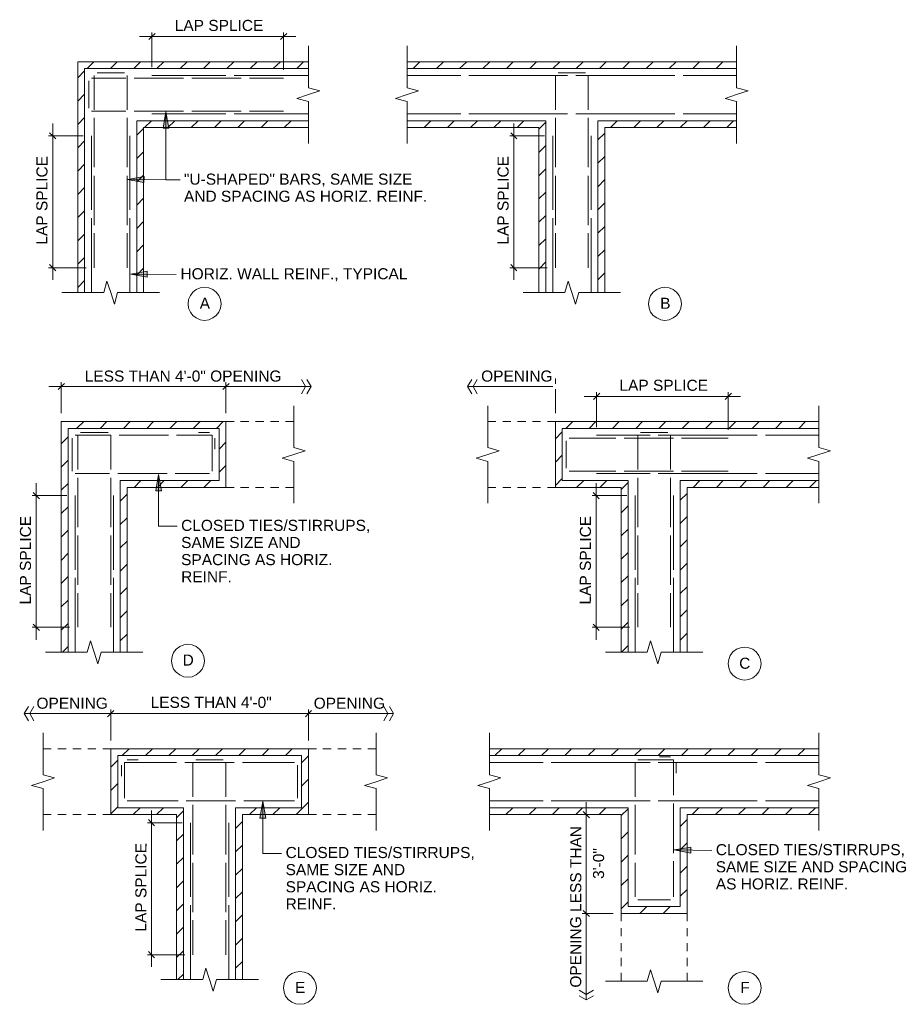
# Model space of a CAD drawing. Header units: inches. Extents: x 2 to 104, y 0 to 81.
# Tile 3 of 8: x 18.15 to 25.87, y 1.71 to 10.46. Entities that reach past the tile are written whole.
import ezdxf

# ---------------------------------------------------------------- set-up
doc = ezdxf.new("R2010")
doc.units = ezdxf.units.IN
doc.header["$MEASUREMENT"] = 0
doc.layers.add('A-DETL', color=7, linetype='Continuous', lineweight=18, true_color=0x00a600)
doc.layers.add('A-DETL-GENF', color=7, linetype='Continuous', lineweight=18)
doc.layers.add('G-ANNO-TEXT', color=7, linetype='Continuous', lineweight=9)
doc.styles.add('Arial', font='Arial.ttf', dxfattribs={"height": 0.098425})

msp = doc.modelspace()

# ---------------------------------------------------------------- hatches: boundary and pattern name
at = {"layer": 'A-DETL-GENF'}
for points in [[(19.4214, 9.4904), (19.4721, 9.4904), (19.4468, 9.6367)], [(19.2497, 9.0087), (19.2517, 9.0615), (19.1054, 9.0359)], [(19.279, 8.1682), (19.281, 8.2206), (19.1347, 8.1954)], [(19.355, 6.2682), (19.4077, 6.2682), (19.3804, 6.4145)], [(20.2816, 3.3619), (20.3342, 3.3619), (20.3089, 3.5082)], [(24.1105, 3.0517), (24.1105, 3.1044), (23.9643, 3.081)]]:
    msp.add_hatch(color=256, dxfattribs=at).paths.add_polyline_path(points, flags=0)

# ---------------------------------------------------------------- linework, layer by layer
at = {"layer": 'A-DETL', "color": 7}
for p, q in [((19.3219, 10.3057), (19.3219, 10.3409)), ((19.3492, 10.3333), (19.3219, 10.3057)), ((20.4922, 10.3057), (20.4922, 10.3409)), ((20.5195, 10.3333), (20.4922, 10.3057)), ((19.2127, 10.3057), (20.6015, 10.3057)), ((19.3219, 10.3057), (19.2946, 10.2785)), ((19.3219, 10.0327), (19.3219, 10.3057)), ((20.4922, 10.3057), (20.4649, 10.2785)), ((20.4922, 10.0093), (20.4922, 10.3057)), ((20.7127, 9.9511), (20.7127, 10.2222)), ((21.5904, 9.9511), (21.5904, 10.2222)), ((24.5182, 9.9511), (24.5182, 10.2222)), ((18.6626, 10.0817), (20.7127, 10.0817)), ((20.7127, 10.0817), (18.6626, 10.0817)), ((18.6626, 10.0817), (18.6626, 8.0317)), ((18.6626, 8.0317), (18.6626, 10.0817)), ((18.7465, 10.0212), (18.807, 10.0817)), ((18.9532, 10.0212), (19.0137, 10.0817)), ((19.16, 10.0212), (19.2205, 10.0817)), ((19.3668, 10.0212), (19.4272, 10.0817)), ((19.5735, 10.0212), (19.634, 10.0817)), ((19.7803, 10.0212), (19.8408, 10.0817)), ((19.987, 10.0212), (20.0495, 10.0817)), ((20.1938, 10.0212), (20.2562, 10.0817)), ((20.4006, 10.0212), (20.463, 10.0817)), ((20.6093, 10.0212), (20.6697, 10.0817)), ((21.5904, 10.0817), (24.5182, 10.0817)), ((24.5182, 10.0817), (21.5904, 10.0817)), ((21.6431, 10.0212), (21.7035, 10.0817)), ((21.8499, 10.0212), (21.9122, 10.0817)), ((22.0566, 10.0212), (22.119, 10.0817)), ((22.2633, 10.0212), (22.3258, 10.0817)), ((22.472, 10.0212), (22.5325, 10.0817)), ((22.6788, 10.0212), (22.7393, 10.0817)), ((22.8856, 10.0212), (22.946, 10.0817)), ((23.0923, 10.0212), (23.1528, 10.0817)), ((23.2991, 10.0212), (23.3596, 10.0817)), ((23.5058, 10.0212), (23.5663, 10.0817)), ((23.7126, 10.0212), (23.775, 10.0817)), ((23.9194, 10.0212), (23.9818, 10.0817)), ((24.1281, 10.0212), (24.1885, 10.0817)), ((24.3349, 10.0212), (24.3953, 10.0817)), ((18.6626, 9.9392), (18.7231, 9.9997)), ((20.7127, 10.0212), (18.7231, 10.0212)), ((18.7231, 10.0212), (18.7231, 8.0317)), ((18.7231, 8.0317), (18.7231, 10.0212)), ((18.7231, 10.0212), (20.7127, 10.0212)), ((18.8343, 9.984), (19.0781, 9.984)), ((24.5182, 10.0212), (21.5904, 10.0212)), ((21.5904, 10.0212), (24.5182, 10.0212)), ((23.1762, 9.984), (22.9324, 9.984)), ((18.7601, 9.912), (18.7601, 9.6681)), ((19.0898, 9.9354), (18.7855, 9.9354)), ((18.8089, 9.6543), (18.8089, 9.9607)), ((19.1015, 9.9607), (19.1015, 9.6543)), ((19.6028, 9.9354), (19.1639, 9.9354)), ((19.3219, 9.9607), (19.9792, 9.9607)), ((20.1138, 9.9354), (19.675, 9.9354)), ((20.0534, 9.9607), (20.7127, 9.9607)), ((20.4922, 9.9354), (20.188, 9.9354)), ((20.7127, 9.8511), (20.7127, 9.9511)), ((22.0664, 9.9607), (21.5904, 9.9607)), ((21.5904, 9.8511), (21.5904, 9.9511)), ((23.0163, 9.9607), (22.1385, 9.9607)), ((22.907, 9.9607), (22.907, 9.6543)), ((23.9682, 9.9607), (23.0904, 9.9607)), ((23.1996, 9.6543), (23.1996, 9.9607)), ((24.5182, 9.9607), (24.0423, 9.9607)), ((24.5182, 9.8511), (24.5182, 9.9511)), ((20.8142, 9.8219), (20.7127, 9.8511)), ((20.7127, 9.7891), (20.8142, 9.8219)), ((21.6919, 9.8219), (21.5904, 9.8511)), ((21.5904, 9.7891), (21.6919, 9.8219)), ((24.6197, 9.8219), (24.5182, 9.8511)), ((24.5182, 9.7891), (24.6197, 9.8219)), ((18.6626, 9.7324), (18.7231, 9.793)), ((20.6093, 9.7564), (20.7127, 9.7891)), ((20.7127, 9.727), (20.6093, 9.7564)), ((20.7127, 9.6271), (20.7127, 9.727)), ((21.487, 9.7564), (21.5904, 9.7891)), ((21.5904, 9.727), (21.487, 9.7564)), ((21.5904, 9.6271), (21.5904, 9.727)), ((24.4148, 9.7564), (24.5182, 9.7891)), ((24.5182, 9.727), (24.4148, 9.7564)), ((24.5182, 9.6271), (24.5182, 9.727)), ((18.7855, 9.6428), (19.0898, 9.6428)), ((19.1639, 9.6428), (19.6028, 9.6428)), ((19.4468, 9.6367), (19.4214, 9.4904)), ((19.4721, 9.4904), (19.4468, 9.6367)), ((19.4468, 9.6367), (19.4468, 9.0321)), ((19.675, 9.6428), (20.1138, 9.6428)), ((20.188, 9.6428), (20.4922, 9.6428)), ((20.7127, 9.356), (20.7127, 9.6271)), ((21.5904, 9.356), (21.5904, 9.6271)), ((24.5182, 9.356), (24.5182, 9.6271)), ((18.6626, 9.5237), (18.7231, 9.5862)), ((18.8089, 9.1435), (18.8089, 9.5823)), ((19.1015, 9.5823), (19.1015, 9.1435)), ((19.1873, 8.0317), (19.1873, 9.5567)), ((19.1873, 9.5567), (20.7127, 9.5567)), ((20.7127, 9.5567), (19.1873, 9.5567)), ((19.1873, 9.5567), (19.1873, 8.0317)), ((19.2556, 9.4966), (19.318, 9.5567)), ((19.3219, 9.6191), (19.9792, 9.6191)), ((19.4623, 9.4966), (19.5248, 9.5567)), ((19.671, 9.4966), (19.7315, 9.5567)), ((19.8778, 9.4966), (19.9383, 9.5567)), ((20.0534, 9.6191), (20.7127, 9.6191)), ((20.0846, 9.4966), (20.145, 9.5567)), ((20.2913, 9.4966), (20.3518, 9.5567)), ((20.4981, 9.4966), (20.5586, 9.5567)), ((22.0664, 9.6191), (21.5904, 9.6191)), ((21.5904, 9.5567), (22.8212, 9.5567)), ((22.8212, 9.5567), (21.5904, 9.5567)), ((21.7406, 9.4966), (21.8011, 9.5567)), ((21.9473, 9.4966), (22.0078, 9.5567)), ((23.0163, 9.6191), (22.1385, 9.6191)), ((22.1541, 9.4966), (22.2146, 9.5567)), ((22.3609, 9.4966), (22.4213, 9.5567)), ((22.5677, 9.4966), (22.6281, 9.5567)), ((22.7607, 9.4828), (22.8212, 9.5433)), ((22.8212, 9.5567), (22.8212, 8.0317)), ((22.8212, 8.0317), (22.8212, 9.5567)), ((22.907, 9.5823), (22.907, 9.1435)), ((23.9682, 9.6191), (23.0904, 9.6191)), ((23.1996, 9.1435), (23.1996, 9.5823)), ((23.2854, 8.0317), (23.2854, 9.5567)), ((23.2854, 9.5567), (24.5182, 9.5567)), ((24.5182, 9.5567), (23.2854, 9.5567)), ((23.2854, 9.5567), (23.2854, 8.0317)), ((23.3966, 9.4966), (23.4571, 9.5567)), ((23.6034, 9.4966), (23.6638, 9.5567)), ((23.8102, 9.4966), (23.8706, 9.5567)), ((24.0169, 9.4966), (24.0774, 9.5567)), ((24.5182, 9.6191), (24.0423, 9.6191)), ((24.2236, 9.4966), (24.2842, 9.5567)), ((24.4304, 9.4966), (24.4909, 9.5567)), ((18.413, 9.4514), (18.4403, 9.4242)), ((18.4403, 8.1429), (18.4403, 9.5333)), ((19.1873, 9.428), (19.2478, 9.4885)), ((20.7127, 9.4966), (19.2478, 9.4966)), ((19.2478, 9.4966), (19.2478, 8.0317)), ((19.2478, 8.0317), (19.2478, 9.4966)), ((19.2478, 9.4966), (20.7127, 9.4966)), ((19.4214, 9.4904), (19.4721, 9.4904)), ((22.7607, 9.4966), (21.5904, 9.4966)), ((21.5904, 9.4966), (22.7607, 9.4966)), ((22.5111, 9.4514), (22.5384, 9.4242)), ((22.5384, 8.1429), (22.5384, 9.5333)), ((22.7607, 8.0317), (22.7607, 9.4966)), ((22.7607, 9.4966), (22.7607, 8.0317)), ((23.2854, 9.387), (23.3459, 9.4475)), ((24.5182, 9.4966), (23.3459, 9.4966)), ((23.3459, 9.4966), (23.3459, 8.0317)), ((23.3459, 8.0317), (23.3459, 9.4966)), ((23.3459, 9.4966), (24.5182, 9.4966)), ((18.4403, 9.4242), (18.4032, 9.4242)), ((18.4403, 9.4242), (18.4676, 9.397)), ((18.7114, 9.4242), (18.4403, 9.4242)), ((18.6626, 9.317), (18.7231, 9.3794)), ((18.7855, 9.4242), (18.7855, 8.7648)), ((19.1269, 9.4242), (19.1269, 8.7648)), ((22.5384, 9.4242), (22.5013, 9.4242)), ((22.5384, 9.4242), (22.5657, 9.397)), ((22.8095, 9.4242), (22.5384, 9.4242)), ((22.8836, 9.4242), (22.8836, 8.7648)), ((23.225, 9.4242), (23.225, 8.7648)), ((19.1873, 9.2212), (19.2478, 9.2817)), ((22.7607, 9.276), (22.8212, 9.3365)), ((23.2854, 9.1803), (23.3459, 9.2408)), ((18.6626, 9.1102), (18.7231, 9.1707)), ((22.7607, 9.0692), (22.8212, 9.1297)), ((18.8089, 8.6304), (18.8089, 9.0692)), ((19.1015, 9.0692), (19.1015, 8.6304)), ((19.2517, 9.0615), (19.1054, 9.0359)), ((19.1054, 9.0359), (19.2497, 9.0087)), ((19.5716, 9.0321), (19.1054, 9.0359)), ((19.1873, 9.0144), (19.2478, 9.075)), ((19.2497, 9.0087), (19.2517, 9.0615)), ((19.4468, 9.0321), (19.5716, 9.0321)), ((22.907, 9.0692), (22.907, 8.6304)), ((23.1996, 8.6304), (23.1996, 9.0692)), ((23.2854, 8.9716), (23.3459, 9.034)), ((18.6626, 8.9034), (18.7231, 8.9639)), ((22.7607, 8.8624), (22.8212, 8.9229)), ((19.1873, 8.8077), (19.2478, 8.8682)), ((18.6626, 8.6966), (18.7231, 8.7571)), ((23.2854, 8.7648), (23.3459, 8.8272)), ((18.7855, 8.6928), (18.7855, 8.0317)), ((19.1269, 8.6928), (19.1269, 8.0317)), ((19.1873, 8.6013), (19.2478, 8.6614)), ((22.7607, 8.6556), (22.8212, 8.7161)), ((22.8836, 8.6928), (22.8836, 8.0317)), ((23.225, 8.6928), (23.225, 8.0317)), ((23.2854, 8.558), (23.3459, 8.6185)), ((18.6626, 8.4898), (18.7231, 8.5503)), ((18.8089, 8.252), (18.8089, 8.558)), ((19.1015, 8.558), (19.1015, 8.252)), ((22.7607, 8.4489), (22.8212, 8.5094)), ((22.907, 8.558), (22.907, 8.252)), ((23.1996, 8.252), (23.1996, 8.558)), ((19.1873, 8.3926), (19.2478, 8.455)), ((23.2854, 8.3516), (23.3459, 8.4117)), ((18.6626, 8.283), (18.7231, 8.3436)), ((18.4403, 8.252), (18.4032, 8.252)), ((18.413, 8.2792), (18.4403, 8.252)), ((18.4403, 8.252), (18.4676, 8.2245)), ((18.7367, 8.252), (18.4403, 8.252)), ((19.1873, 8.1858), (19.2478, 8.2482)), ((22.5384, 8.252), (22.5013, 8.252)), ((22.5111, 8.2792), (22.5384, 8.252)), ((22.5384, 8.252), (22.5657, 8.2245)), ((22.8349, 8.252), (22.5384, 8.252)), ((22.7607, 8.2402), (22.8212, 8.3026)), ((18.6626, 8.0763), (18.7231, 8.1368)), ((19.281, 8.2206), (19.1347, 8.1954)), ((19.1347, 8.1954), (19.279, 8.1682)), ((19.1347, 8.1954), (19.5384, 8.1915)), ((19.279, 8.1682), (19.281, 8.2206)), ((23.2854, 8.1448), (23.3459, 8.2049)), ((18.9224, 8.1333), (18.8932, 8.0317)), ((18.9552, 8.0317), (18.9224, 8.1333)), ((19.7159, 8.0567), (19.6867, 8.0353)), ((19.751, 8.0724), (19.7159, 8.0567)), ((19.79, 8.0782), (19.751, 8.0724)), ((19.8271, 8.0724), (19.79, 8.0782)), ((19.8622, 8.0567), (19.8271, 8.0724)), ((19.8934, 8.0353), (19.8622, 8.0567)), ((23.0205, 8.1333), (22.9913, 8.0317)), ((23.0533, 8.0317), (23.0205, 8.1333)), ((23.8082, 8.0567), (23.777, 8.0353)), ((23.8433, 8.0724), (23.8082, 8.0567)), ((23.8804, 8.0782), (23.8433, 8.0724)), ((23.9194, 8.0724), (23.8804, 8.0782)), ((23.9545, 8.0567), (23.9194, 8.0724)), ((23.9837, 8.0353), (23.9545, 8.0567)), ((18.7932, 8.0317), (18.5221, 8.0317)), ((18.8932, 8.0317), (18.7932, 8.0317)), ((18.9879, 7.9284), (18.9552, 8.0317)), ((19.0173, 8.0317), (18.9879, 7.9284)), ((19.1172, 8.0317), (19.0173, 8.0317)), ((19.3883, 8.0317), (19.1172, 8.0317)), ((19.6476, 7.969), (19.6437, 7.93)), ((19.6632, 8.0043), (19.6476, 7.969)), ((19.6867, 8.0353), (19.6632, 8.0043)), ((19.9168, 8.0043), (19.8934, 8.0353)), ((19.9305, 7.969), (19.9168, 8.0043)), ((19.9363, 7.93), (19.9305, 7.969)), ((22.8913, 8.0317), (22.6202, 8.0317)), ((22.9913, 8.0317), (22.8913, 8.0317)), ((23.086, 7.9284), (23.0533, 8.0317)), ((23.1154, 8.0317), (23.086, 7.9284)), ((23.2153, 8.0317), (23.1154, 8.0317)), ((23.4864, 8.0317), (23.2153, 8.0317)), ((23.7399, 7.969), (23.7341, 7.93)), ((23.7536, 8.0043), (23.7399, 7.969)), ((23.777, 8.0353), (23.7536, 8.0043)), ((24.0071, 8.0043), (23.9837, 8.0353)), ((24.0228, 7.969), (24.0071, 8.0043)), ((24.0267, 7.93), (24.0228, 7.969)), ((19.6437, 7.93), (19.6476, 7.8928)), ((19.6476, 7.8928), (19.6632, 7.858)), ((19.9168, 7.858), (19.9305, 7.8928)), ((19.9305, 7.8928), (19.9363, 7.93)), ((23.7341, 7.93), (23.7399, 7.8928)), ((23.7399, 7.8928), (23.7536, 7.858)), ((24.0071, 7.858), (24.0228, 7.8928)), ((24.0228, 7.8928), (24.0267, 7.93)), ((19.6632, 7.858), (19.6867, 7.8266)), ((19.6867, 7.8266), (19.7159, 7.8051)), ((19.7159, 7.8051), (19.751, 7.7898)), ((19.751, 7.7898), (19.79, 7.7837)), ((19.79, 7.7837), (19.8271, 7.7898)), ((19.8271, 7.7898), (19.8622, 7.8051)), ((19.8622, 7.8051), (19.8934, 7.8266)), ((19.8934, 7.8266), (19.9168, 7.858)), ((23.7536, 7.858), (23.777, 7.8266)), ((23.777, 7.8266), (23.8082, 7.8051)), ((23.8082, 7.8051), (23.8433, 7.7898)), ((23.8433, 7.7898), (23.8804, 7.7837)), ((23.8804, 7.7837), (23.9194, 7.7898)), ((23.9194, 7.7898), (23.9545, 7.8051)), ((23.9545, 7.8051), (23.9837, 7.8266)), ((23.9837, 7.8266), (24.0071, 7.858)), ((22.907, 7.2201), (22.907, 7.2689)), ((18.4071, 7.1967), (20.0904, 7.1967)), ((18.5163, 7.1967), (18.489, 7.1694)), ((18.5163, 7.1967), (18.5163, 7.2337)), ((18.5437, 7.224), (18.5163, 7.1967)), ((18.5163, 6.9587), (18.5163, 7.1967)), ((19.9792, 7.1967), (19.9519, 7.1694)), ((19.9792, 7.2337), (19.9792, 7.1967)), ((20.0085, 7.224), (19.9792, 7.1967)), ((19.9792, 7.1967), (20.7361, 7.1967)), ((19.9792, 7.1967), (19.9792, 6.9587)), ((20.6502, 7.2591), (20.6873, 7.1967)), ((20.6873, 7.1967), (20.6502, 7.1323)), ((20.699, 7.2591), (20.7361, 7.1967)), ((20.7361, 7.1967), (20.699, 7.1323)), ((22.1268, 7.1967), (22.1639, 7.2591)), ((22.8836, 7.1967), (22.1268, 7.1967)), ((22.1268, 7.1967), (22.1639, 7.1323)), ((22.2126, 7.2591), (22.1756, 7.1967)), ((22.1756, 7.1967), (22.2126, 7.1323)), ((22.907, 6.9587), (22.907, 7.1733)), ((23.1625, 7.1089), (24.5533, 7.1089)), ((23.2737, 7.1089), (23.2464, 7.0816)), ((23.2737, 7.1089), (23.2737, 7.146)), ((23.3011, 7.1362), (23.2737, 7.1089)), ((23.2737, 6.8358), (23.2737, 7.1089)), ((24.4441, 7.1089), (24.4168, 7.0816)), ((24.4441, 7.1089), (24.4441, 7.146)), ((24.4714, 7.1362), (24.4441, 7.1089)), ((24.4441, 6.8124), (24.4441, 7.1089)), ((20.582, 6.7541), (20.582, 7.0251)), ((22.3063, 6.7541), (22.3063, 7.0251)), ((25.2497, 6.7541), (25.2497, 7.0251)), ((19.9792, 6.8846), (18.5163, 6.8846)), ((18.5163, 6.8846), (18.5163, 4.8349)), ((18.5163, 4.8349), (18.5163, 6.8846)), ((18.5163, 6.8846), (19.9792, 6.8846)), ((19.9188, 6.8241), (18.5768, 6.8241)), ((18.5768, 6.8241), (18.5768, 4.8349)), ((18.5768, 4.8349), (18.5768, 6.8241)), ((18.5768, 6.8241), (19.9188, 6.8241)), ((18.6529, 6.8241), (18.7153, 6.8846)), ((18.8616, 6.8241), (18.922, 6.8846)), ((19.0683, 6.8241), (19.1288, 6.8846)), ((19.2751, 6.8241), (19.3356, 6.8846)), ((19.4818, 6.8241), (19.5423, 6.8846)), ((19.6886, 6.8241), (19.7491, 6.8846)), ((19.8954, 6.8241), (19.9558, 6.8846)), ((19.9188, 6.3618), (19.9188, 6.8241)), ((19.9188, 6.8241), (19.9188, 6.3618)), ((19.9792, 6.2994), (19.9792, 6.8846)), ((19.9792, 6.8846), (19.9792, 6.2994)), ((19.9792, 6.8846), (20.0514, 6.8846)), ((20.1099, 6.8846), (20.1841, 6.8846)), ((20.2426, 6.8846), (20.3167, 6.8846)), ((20.3752, 6.8846), (20.4493, 6.8846)), ((20.5078, 6.8846), (20.582, 6.8846)), ((22.3785, 6.8846), (22.3063, 6.8846)), ((22.5111, 6.8846), (22.4389, 6.8846)), ((22.6437, 6.8846), (22.5715, 6.8846)), ((22.7764, 6.8846), (22.7042, 6.8846)), ((22.907, 6.8846), (22.8368, 6.8846)), ((22.907, 6.2994), (22.907, 6.8846)), ((22.907, 6.8846), (25.2497, 6.8846)), ((25.2497, 6.8846), (22.907, 6.8846)), ((22.907, 6.8846), (22.907, 6.2994)), ((25.2497, 6.8241), (22.9675, 6.8241)), ((22.9675, 6.8241), (22.9675, 6.3618)), ((22.9675, 6.3618), (22.9675, 6.8241)), ((22.9675, 6.8241), (25.2497, 6.8241)), ((23.0007, 6.8241), (23.0611, 6.8846)), ((23.2074, 6.8241), (23.2679, 6.8846)), ((23.4142, 6.8241), (23.4746, 6.8846)), ((23.621, 6.8241), (23.6814, 6.8846)), ((23.8277, 6.8241), (23.8882, 6.8846)), ((24.0345, 6.8241), (24.0969, 6.8846)), ((24.2412, 6.8241), (24.3036, 6.8846)), ((24.4499, 6.8241), (24.5104, 6.8846)), ((24.6567, 6.8241), (24.7172, 6.8846)), ((24.8635, 6.8241), (24.9239, 6.8846)), ((25.0702, 6.8241), (25.1307, 6.8846)), ((18.5163, 6.6876), (18.5768, 6.7481)), ((18.6138, 6.7383), (18.6138, 6.4457)), ((18.9552, 6.7637), (18.6392, 6.7637)), ((18.6626, 6.4594), (18.6626, 6.7637)), ((18.688, 6.7871), (18.9318, 6.7871)), ((18.9552, 6.7637), (18.9552, 6.4594)), ((19.4682, 6.7637), (19.0293, 6.7637)), ((19.8583, 6.7637), (19.5404, 6.7637)), ((19.8329, 6.7871), (19.7354, 6.7871)), ((19.8583, 6.4457), (19.8583, 6.7637)), ((19.8817, 6.6408), (19.8817, 6.7383)), ((20.582, 6.6541), (20.582, 6.7541)), ((22.3063, 6.6541), (22.3063, 6.7541)), ((22.907, 6.7324), (22.9675, 6.7929)), ((23.4434, 6.7383), (23.0299, 6.7383)), ((23.2737, 6.7637), (23.7497, 6.7637)), ((23.9564, 6.7383), (23.5176, 6.7383)), ((23.6385, 6.7637), (23.6385, 6.4594)), ((23.9077, 6.7871), (23.6638, 6.7871)), ((23.8218, 6.7637), (24.6996, 6.7637)), ((23.9311, 6.4594), (23.9311, 6.7637)), ((24.4441, 6.7383), (24.0286, 6.7383)), ((24.7737, 6.7637), (25.2497, 6.7637)), ((25.2497, 6.6541), (25.2497, 6.7541)), ((19.9188, 6.6408), (19.9792, 6.7012)), ((20.6835, 6.6249), (20.582, 6.6541)), ((22.4078, 6.6249), (22.3063, 6.6541)), ((23.0045, 6.7149), (23.0045, 6.4711)), ((25.3512, 6.6249), (25.2497, 6.6541)), ((20.4786, 6.5594), (20.582, 6.592)), ((20.582, 6.592), (20.6835, 6.6249)), ((22.2029, 6.5594), (22.3063, 6.592)), ((22.3063, 6.592), (22.4078, 6.6249)), ((22.907, 6.5237), (22.9675, 6.5862)), ((25.1463, 6.5594), (25.2497, 6.592)), ((25.2497, 6.592), (25.3512, 6.6249)), ((18.5163, 6.4808), (18.5768, 6.5413)), ((19.9188, 6.434), (19.9792, 6.4945)), ((20.582, 6.53), (20.4786, 6.5594)), ((20.582, 6.43), (20.582, 6.53)), ((22.3063, 6.53), (22.2029, 6.5594)), ((22.3063, 6.43), (22.3063, 6.53)), ((25.2497, 6.53), (25.1463, 6.5594)), ((25.2497, 6.43), (25.2497, 6.53)), ((18.6392, 6.4223), (18.9435, 6.4223)), ((19.0176, 6.4223), (19.4565, 6.4223)), ((19.3804, 6.4145), (19.3551, 6.2682)), ((19.4077, 6.2682), (19.3804, 6.4145)), ((19.3804, 6.4145), (19.3804, 5.9542)), ((19.5287, 6.4223), (19.8329, 6.4223)), ((20.582, 6.159), (20.582, 6.43)), ((22.3063, 6.159), (22.3063, 6.43)), ((23.0299, 6.4457), (23.4434, 6.4457)), ((23.2737, 6.4223), (23.7497, 6.4223)), ((23.5176, 6.4457), (23.9564, 6.4457)), ((23.8218, 6.4223), (24.6996, 6.4223)), ((24.0286, 6.4457), (24.4441, 6.4457)), ((24.7737, 6.4223), (25.2497, 6.4223)), ((25.2497, 6.159), (25.2497, 6.43)), ((18.2939, 4.9458), (18.2939, 6.3365)), ((18.5163, 6.2741), (18.5768, 6.3345)), ((18.6626, 5.9464), (18.6626, 6.3852)), ((18.9552, 6.3852), (18.9552, 5.9464)), ((19.041, 4.8349), (19.041, 6.3618)), ((19.041, 6.3618), (19.9188, 6.3618)), ((19.9188, 6.3618), (19.041, 6.3618)), ((19.041, 6.3618), (19.041, 4.8349)), ((19.9792, 6.2994), (19.1015, 6.2994)), ((19.1015, 6.2994), (19.1015, 4.8349)), ((19.1015, 4.8349), (19.1015, 6.2994)), ((19.1015, 6.2994), (19.9792, 6.2994)), ((19.1639, 6.2994), (19.2244, 6.3618)), ((19.3707, 6.2994), (19.4311, 6.3618)), ((19.5774, 6.2994), (19.6398, 6.3618)), ((19.7842, 6.2994), (19.8466, 6.3618)), ((19.9792, 6.2994), (20.0514, 6.2994)), ((20.1099, 6.2994), (20.1841, 6.2994)), ((20.2426, 6.2994), (20.3167, 6.2994)), ((20.3752, 6.2994), (20.4493, 6.2994)), ((20.5078, 6.2994), (20.582, 6.2994)), ((22.3785, 6.2994), (22.3063, 6.2994)), ((22.5111, 6.2994), (22.4389, 6.2994)), ((22.6437, 6.2994), (22.5715, 6.2994)), ((22.7764, 6.2994), (22.7042, 6.2994)), ((22.907, 6.2994), (22.8368, 6.2994)), ((22.907, 6.317), (22.9675, 6.3794)), ((23.4922, 6.2994), (22.907, 6.2994)), ((22.907, 6.2994), (23.4922, 6.2994)), ((22.9675, 6.3618), (23.5546, 6.3618)), ((23.5546, 6.3618), (22.9675, 6.3618)), ((23.0962, 6.2994), (23.1587, 6.3618)), ((23.2698, 4.9458), (23.2698, 6.3365)), ((23.303, 6.2994), (23.3654, 6.3618)), ((23.4922, 6.2819), (23.5546, 6.3423)), ((23.4922, 4.8349), (23.4922, 6.2994)), ((23.4922, 6.2994), (23.4922, 4.8349)), ((23.5546, 6.3618), (23.5546, 4.8349)), ((23.5546, 4.8349), (23.5546, 6.3618)), ((23.6385, 6.3852), (23.6385, 5.9464)), ((23.9311, 5.9464), (23.9311, 6.3852)), ((24.0169, 4.8349), (24.0169, 6.3618)), ((24.0169, 6.3618), (25.2497, 6.3618)), ((25.2497, 6.3618), (24.0169, 6.3618)), ((24.0169, 6.3618), (24.0169, 4.8349)), ((25.2497, 6.2994), (24.0774, 6.2994)), ((24.0774, 6.2994), (24.0774, 4.8349)), ((24.0774, 4.8349), (24.0774, 6.2994)), ((24.0774, 6.2994), (25.2497, 6.2994)), ((24.132, 6.2994), (24.1924, 6.3618)), ((24.3388, 6.2994), (24.3992, 6.3618)), ((24.5455, 6.2994), (24.606, 6.3618)), ((24.7523, 6.2994), (24.8127, 6.3618)), ((24.959, 6.2994), (25.0214, 6.3618)), ((25.1658, 6.2994), (25.2282, 6.3618)), ((18.2939, 6.2273), (18.2569, 6.2273)), ((18.2666, 6.2545), (18.2939, 6.2273)), ((18.2939, 6.2273), (18.3213, 6.1999)), ((18.5651, 6.2273), (18.2939, 6.2273)), ((18.6392, 6.2273), (18.6392, 5.568)), ((18.9805, 6.2273), (18.9805, 5.568)), ((19.041, 6.1765), (19.1015, 6.239)), ((19.3551, 6.2682), (19.4077, 6.2682)), ((23.2698, 6.2273), (23.2328, 6.2273)), ((23.2425, 6.2545), (23.2698, 6.2273)), ((23.2698, 6.2273), (23.2971, 6.1999)), ((23.541, 6.2273), (23.2698, 6.2273)), ((23.6151, 6.2273), (23.6151, 5.568)), ((23.9564, 6.2273), (23.9564, 5.568)), ((24.0169, 6.1863), (24.0774, 6.2468)), ((18.5163, 6.0673), (18.5768, 6.1278)), ((23.4922, 6.0751), (23.5546, 6.1356)), ((24.0169, 5.9795), (24.0774, 6.04)), ((19.041, 5.9698), (19.1015, 6.0303)), ((19.3804, 5.9542), (19.5462, 5.9542)), ((18.5163, 5.8586), (18.5768, 5.921)), ((18.6626, 5.4334), (18.6626, 5.8723)), ((18.9552, 5.8723), (18.9552, 5.4334)), ((23.4922, 5.8684), (23.5546, 5.9288)), ((23.6385, 5.8723), (23.6385, 5.4334)), ((23.9311, 5.4334), (23.9311, 5.8723)), ((19.041, 5.763), (19.1015, 5.8235)), ((24.0169, 5.7708), (24.0774, 5.8332)), ((18.5163, 5.6518), (18.5768, 5.7143)), ((23.4922, 5.6616), (23.5546, 5.7221)), ((19.041, 5.5563), (19.1015, 5.6167)), ((24.0169, 5.5641), (24.0774, 5.6265)), ((23.4922, 5.4548), (23.5546, 5.5153)), ((18.5163, 5.4451), (18.5768, 5.5075)), ((18.6392, 5.4958), (18.6392, 4.8349)), ((18.9805, 5.4958), (18.9805, 4.8349)), ((23.6151, 5.4958), (23.6151, 4.8349)), ((23.9564, 5.4958), (23.9564, 4.8349)), ((18.6626, 5.0569), (18.6626, 5.3612)), ((18.9552, 5.3612), (18.9552, 5.0569)), ((19.041, 5.3495), (19.1015, 5.41)), ((23.6385, 5.3612), (23.6385, 5.0569)), ((23.9311, 5.0569), (23.9311, 5.3612)), ((24.0169, 5.3573), (24.0774, 5.4178)), ((18.5163, 5.2383), (18.5768, 5.2988)), ((23.4922, 5.2481), (23.5546, 5.3085)), ((19.041, 5.1427), (19.1015, 5.2032)), ((24.0169, 5.1505), (24.0774, 5.211)), ((18.2666, 5.0842), (18.2939, 5.0569)), ((18.5163, 5.0316), (18.5768, 5.092)), ((23.2425, 5.0842), (23.2698, 5.0569)), ((23.4922, 5.0393), (23.5546, 5.1018)), ((18.2939, 5.0569), (18.2569, 5.0569)), ((18.2939, 5.0569), (18.3213, 5.0277)), ((18.5905, 5.0569), (18.2939, 5.0569)), ((19.041, 4.936), (19.1015, 4.9965)), ((23.2698, 5.0569), (23.2328, 5.0569)), ((23.2698, 5.0569), (23.2971, 5.0277)), ((23.5663, 5.0569), (23.2698, 5.0569)), ((24.0169, 4.9438), (24.0774, 5.0043)), ((18.7761, 4.9364), (18.7469, 4.8349)), ((18.8089, 4.8349), (18.7761, 4.9364)), ((19.6047, 4.9009), (19.5696, 4.8872)), ((19.6418, 4.9067), (19.6047, 4.9009)), ((19.6808, 4.9009), (19.6418, 4.9067)), ((19.7159, 4.8872), (19.6808, 4.9009)), ((23.7519, 4.9364), (23.7227, 4.8349)), ((23.7848, 4.8349), (23.7519, 4.9364)), ((18.6469, 4.8349), (18.3759, 4.8349)), ((18.5264, 4.8349), (18.5768, 4.8853)), ((18.7469, 4.8349), (18.6469, 4.8349)), ((18.8416, 4.7315), (18.8089, 4.8349)), ((18.871, 4.8349), (18.8416, 4.7315)), ((18.971, 4.8349), (18.871, 4.8349)), ((19.242, 4.8349), (18.971, 4.8349)), ((19.515, 4.8326), (19.5014, 4.7975)), ((19.5384, 4.8638), (19.515, 4.8326)), ((19.5696, 4.8872), (19.5384, 4.8638)), ((19.7452, 4.8638), (19.7159, 4.8872)), ((19.7686, 4.8326), (19.7452, 4.8638)), ((19.7842, 4.7975), (19.7686, 4.8326)), ((23.6228, 4.8349), (23.3517, 4.8349)), ((23.4945, 4.8349), (23.5546, 4.895)), ((23.7227, 4.8349), (23.6228, 4.8349)), ((23.8174, 4.7315), (23.7848, 4.8349)), ((23.8468, 4.8349), (23.8174, 4.7315)), ((23.9468, 4.8349), (23.8468, 4.8349)), ((24.2179, 4.8349), (23.9468, 4.8349)), ((24.485, 4.8385), (24.4616, 4.8073)), ((24.5162, 4.8619), (24.485, 4.8385)), ((24.5514, 4.8755), (24.5162, 4.8619)), ((24.5884, 4.8814), (24.5514, 4.8755)), ((24.6255, 4.8755), (24.5884, 4.8814)), ((24.6625, 4.8619), (24.6255, 4.8755)), ((24.6918, 4.8385), (24.6625, 4.8619)), ((24.7152, 4.8073), (24.6918, 4.8385)), ((19.5014, 4.7975), (19.4955, 4.7604)), ((19.4955, 4.7604), (19.5014, 4.7214)), ((19.7881, 4.7604), (19.7842, 4.7975)), ((19.7842, 4.7214), (19.7881, 4.7604)), ((24.448, 4.7721), (24.4421, 4.7351)), ((24.4421, 4.7351), (24.448, 4.6961)), ((24.4616, 4.8073), (24.448, 4.7721)), ((24.7308, 4.7721), (24.7152, 4.8073)), ((24.7347, 4.7351), (24.7308, 4.7721)), ((24.7308, 4.6961), (24.7347, 4.7351)), ((19.5014, 4.7214), (19.515, 4.6863)), ((19.515, 4.6863), (19.5384, 4.6571)), ((19.5384, 4.6571), (19.5696, 4.6337)), ((19.7159, 4.6337), (19.7452, 4.6571)), ((19.7452, 4.6571), (19.7686, 4.6863)), ((19.7686, 4.6863), (19.7842, 4.7214)), ((24.448, 4.6961), (24.4616, 4.661)), ((24.4616, 4.661), (24.485, 4.6317)), ((24.6918, 4.6317), (24.7152, 4.661)), ((24.7152, 4.661), (24.7308, 4.6961)), ((19.5696, 4.6337), (19.6047, 4.618)), ((19.6047, 4.618), (19.6418, 4.6141)), ((19.6418, 4.6141), (19.6808, 4.618)), ((19.6808, 4.618), (19.7159, 4.6337)), ((24.485, 4.6317), (24.5162, 4.6083)), ((24.5162, 4.6083), (24.5514, 4.5927)), ((24.5514, 4.5927), (24.5884, 4.5888)), ((24.5884, 4.5888), (24.6255, 4.5927)), ((24.6255, 4.5927), (24.6625, 4.6083)), ((24.6625, 4.6083), (24.6918, 4.6317)), ((18.2238, 4.3527), (18.1867, 4.2904)), ((18.9552, 4.2904), (18.1867, 4.2904)), ((18.1867, 4.2904), (18.2238, 4.226)), ((18.2725, 4.3527), (18.2354, 4.2904)), ((18.2354, 4.2904), (18.2725, 4.226)), ((18.846, 4.2904), (20.8219, 4.2904)), ((18.9552, 4.2904), (18.9279, 4.263)), ((18.9552, 4.3274), (18.9552, 4.2904)), ((18.9825, 4.3177), (18.9552, 4.2904)), ((18.9552, 4.2904), (18.9552, 4.0524)), ((20.7127, 4.2904), (20.6854, 4.263)), ((20.7127, 4.3274), (20.7127, 4.2904)), ((20.74, 4.3177), (20.7127, 4.2904)), ((20.7127, 4.2904), (21.4675, 4.2904)), ((20.7127, 4.2904), (20.7127, 4.0524)), ((21.3836, 4.3527), (21.4187, 4.2904)), ((21.4187, 4.2904), (21.3836, 4.226)), ((21.4675, 4.2904), (21.4324, 4.3527)), ((21.4675, 4.2904), (21.4324, 4.226)), ((18.3544, 3.8477), (18.3544, 4.1188)), ((21.3134, 3.8477), (21.3134, 4.1188)), ((22.3219, 3.8477), (22.3219, 4.1188)), ((25.2497, 3.8477), (25.2497, 4.1188)), ((18.4266, 3.9783), (18.3544, 3.9783)), ((18.5592, 3.9783), (18.4871, 3.9783)), ((18.6919, 3.9783), (18.6197, 3.9783)), ((18.8245, 3.9783), (18.7524, 3.9783)), ((18.9552, 3.9783), (18.885, 3.9783)), ((18.9552, 3.9783), (20.7127, 3.9783)), ((20.7127, 3.9783), (18.9552, 3.9783)), ((18.9552, 3.3931), (18.9552, 3.9783)), ((18.9552, 3.9783), (18.9552, 3.3931)), ((19.0586, 3.9178), (19.119, 3.9783)), ((19.2653, 3.9178), (19.3258, 3.9783)), ((19.4721, 3.9178), (19.5345, 3.9783)), ((19.6789, 3.9178), (19.7413, 3.9783)), ((19.8856, 3.9178), (19.9481, 3.9783)), ((20.0943, 3.9178), (20.1548, 3.9783)), ((20.3011, 3.9178), (20.3615, 3.9783)), ((20.5078, 3.9178), (20.5683, 3.9783)), ((20.7127, 3.9783), (20.7127, 3.3931)), ((20.7127, 3.3931), (20.7127, 3.9783)), ((20.7127, 3.9783), (20.7829, 3.9783)), ((20.8414, 3.9783), (20.9155, 3.9783)), ((20.974, 3.9783), (21.0481, 3.9783)), ((21.1067, 3.9783), (21.1808, 3.9783)), ((21.2393, 3.9783), (21.3134, 3.9783)), ((22.3219, 3.9783), (25.2497, 3.9783)), ((25.2497, 3.9783), (22.3219, 3.9783)), ((22.3706, 3.9178), (22.4311, 3.9783)), ((22.5774, 3.9178), (22.6379, 3.9783)), ((22.7841, 3.9178), (22.8446, 3.9783)), ((22.9909, 3.9178), (23.0514, 3.9783)), ((23.1977, 3.9178), (23.2601, 3.9783)), ((23.4044, 3.9178), (23.4669, 3.9783)), ((23.6112, 3.9178), (23.6736, 3.9783)), ((23.8199, 3.9178), (23.8804, 3.9783)), ((24.0267, 3.9178), (24.0871, 3.9783)), ((24.2334, 3.9178), (24.2939, 3.9783)), ((24.4402, 3.9178), (24.5006, 3.9783)), ((24.6469, 3.9178), (24.7074, 3.9783)), ((24.8537, 3.9178), (24.9142, 3.9783)), ((25.0605, 3.9178), (25.1229, 3.9783)), ((18.9552, 3.8144), (19.0176, 3.8768)), ((20.6502, 3.9178), (19.0176, 3.9178)), ((19.0176, 3.9178), (19.0176, 3.4535)), ((19.0176, 3.4535), (19.0176, 3.9178)), ((19.0176, 3.9178), (20.6502, 3.9178)), ((19.0781, 3.5394), (19.0781, 3.8573)), ((19.0781, 3.8573), (19.5404, 3.8573)), ((19.199, 3.8807), (19.1015, 3.8807)), ((19.6145, 3.8573), (20.0534, 3.8573)), ((19.6867, 3.8573), (19.6867, 3.5511)), ((19.9558, 3.8807), (19.712, 3.8807)), ((19.9792, 3.5511), (19.9792, 3.8573)), ((20.1275, 3.8573), (20.5898, 3.8573)), ((20.6502, 3.4535), (20.6502, 3.9178)), ((20.6502, 3.9178), (20.6502, 3.4535)), ((20.6502, 3.8534), (20.7127, 3.9159)), ((25.2497, 3.9178), (22.3219, 3.9178)), ((22.3219, 3.9178), (25.2497, 3.9178)), ((22.7978, 3.8573), (22.3219, 3.8573)), ((23.7497, 3.8573), (22.87, 3.8573)), ((23.6151, 3.5511), (23.6151, 3.8573)), ((23.6385, 3.8807), (23.9564, 3.8807)), ((24.6996, 3.8573), (23.8218, 3.8573)), ((23.9311, 3.9061), (23.8336, 3.9061)), ((23.9564, 3.8807), (23.9564, 3.5648)), ((23.9798, 3.7598), (23.9798, 3.8573)), ((25.2497, 3.8573), (24.7737, 3.8573)), ((18.3544, 3.7477), (18.3544, 3.8477)), ((19.0527, 3.832), (19.0527, 3.7344)), ((20.6151, 3.832), (20.6151, 3.5394)), ((21.3134, 3.7477), (21.3134, 3.8477)), ((22.3219, 3.7477), (22.3219, 3.8477)), ((25.2497, 3.7477), (25.2497, 3.8477)), ((18.2511, 3.653), (18.3544, 3.6857)), ((18.456, 3.7185), (18.3544, 3.7477)), ((18.3544, 3.6857), (18.456, 3.7185)), ((20.6502, 3.6467), (20.7127, 3.7091)), ((21.2101, 3.653), (21.3134, 3.6857)), ((21.415, 3.7185), (21.3134, 3.7477)), ((21.3134, 3.6857), (21.415, 3.7185)), ((22.2185, 3.653), (22.3219, 3.6857)), ((22.4234, 3.7185), (22.3219, 3.7477)), ((22.3219, 3.6857), (22.4234, 3.7185)), ((25.1463, 3.653), (25.2497, 3.6857)), ((25.3512, 3.7185), (25.2497, 3.7477)), ((25.2497, 3.6857), (25.3512, 3.7185)), ((18.3544, 3.6236), (18.2511, 3.653)), ((18.3544, 3.5237), (18.3544, 3.6236)), ((18.9552, 3.6077), (19.0176, 3.6681)), ((21.3134, 3.6236), (21.2101, 3.653)), ((21.3134, 3.5237), (21.3134, 3.6236)), ((22.3219, 3.6236), (22.2185, 3.653)), ((22.3219, 3.5237), (22.3219, 3.6236)), ((25.2497, 3.6236), (25.1463, 3.653)), ((25.2497, 3.5237), (25.2497, 3.6236)), ((18.3544, 3.2526), (18.3544, 3.5237)), ((19.554, 3.516), (19.1015, 3.516)), ((20.0651, 3.516), (19.6262, 3.516)), ((20.5898, 3.516), (20.1392, 3.516)), ((20.3089, 3.5082), (20.2816, 3.3619)), ((20.3342, 3.3619), (20.3089, 3.5082)), ((20.3089, 3.5082), (20.3089, 3.0478)), ((20.6034, 3.3931), (20.7127, 3.5023)), ((21.3134, 3.2526), (21.3134, 3.5237)), ((22.3219, 3.2526), (22.3219, 3.5237)), ((22.7978, 3.516), (22.3219, 3.516)), ((23.7497, 3.516), (22.87, 3.516)), ((23.1821, 2.4061), (23.1821, 3.5023)), ((24.6996, 3.516), (23.8218, 3.516)), ((25.2497, 3.516), (24.7737, 3.516)), ((25.2497, 3.2526), (25.2497, 3.5237)), ((18.9552, 3.4009), (19.0176, 3.4614)), ((19.0176, 3.4535), (19.6028, 3.4535)), ((19.6028, 3.4535), (19.0176, 3.4535)), ((19.1542, 3.3931), (19.2166, 3.4535)), ((19.318, 2.0394), (19.318, 3.4302)), ((19.3629, 3.3931), (19.4233, 3.4535)), ((19.5404, 3.3658), (19.6028, 3.4262)), ((19.6028, 3.4535), (19.6028, 1.9285)), ((19.6028, 1.9285), (19.6028, 3.4535)), ((19.6867, 3.4789), (19.6867, 3.0401)), ((19.9792, 3.0401), (19.9792, 3.4789)), ((20.0651, 1.9285), (20.0651, 3.4535)), ((20.0651, 3.4535), (20.6502, 3.4535)), ((20.6502, 3.4535), (20.0651, 3.4535)), ((20.0651, 3.4535), (20.0651, 1.9285)), ((20.1899, 3.3931), (20.2504, 3.4535)), ((20.3967, 3.3931), (20.4571, 3.4535)), ((23.5546, 3.4535), (22.3219, 3.4535)), ((22.3219, 3.4535), (23.5546, 3.4535)), ((22.4662, 3.3931), (22.5286, 3.4535)), ((22.673, 3.3931), (22.7354, 3.4535)), ((22.8817, 3.3931), (22.9422, 3.4535)), ((23.0884, 3.3931), (23.1489, 3.4535)), ((23.1548, 3.4204), (23.1821, 3.3931)), ((23.2952, 3.3931), (23.3557, 3.4535)), ((23.4922, 3.3853), (23.5546, 3.4457)), ((23.5546, 2.5758), (23.5546, 3.4535)), ((23.5546, 3.4535), (23.5546, 2.5758)), ((23.6151, 3.0401), (23.6151, 3.4789)), ((23.9564, 3.4906), (23.9564, 3.0517)), ((24.0169, 2.5758), (24.0169, 3.4535)), ((24.0169, 3.4535), (25.2497, 3.4535)), ((25.2497, 3.4535), (24.0169, 3.4535)), ((24.0169, 3.4535), (24.0169, 2.5758)), ((24.1222, 3.3931), (24.1827, 3.4535)), ((24.329, 3.3931), (24.3914, 3.4535)), ((24.5357, 3.3931), (24.5982, 3.4535)), ((24.7445, 3.3931), (24.8049, 3.4535)), ((24.9512, 3.3931), (25.0117, 3.4535)), ((25.158, 3.3931), (25.2184, 3.4535)), ((18.4266, 3.3931), (18.3544, 3.3931)), ((18.5592, 3.3931), (18.4871, 3.3931)), ((18.6919, 3.3931), (18.6197, 3.3931)), ((18.8245, 3.3931), (18.7524, 3.3931)), ((18.9552, 3.3931), (18.885, 3.3931)), ((19.5404, 3.3931), (18.9552, 3.3931)), ((18.9552, 3.3931), (19.5404, 3.3931)), ((19.2907, 3.3482), (19.318, 3.3209)), ((19.5404, 1.9285), (19.5404, 3.3931)), ((19.5404, 3.3931), (19.5404, 1.9285)), ((20.0651, 3.2682), (20.1275, 3.3307)), ((20.7127, 3.3931), (20.1275, 3.3931)), ((20.1275, 3.3931), (20.1275, 1.9285)), ((20.1275, 1.9285), (20.1275, 3.3931)), ((20.1275, 3.3931), (20.7127, 3.3931)), ((20.2816, 3.3619), (20.3342, 3.3619)), ((20.7127, 3.3931), (20.7829, 3.3931)), ((20.8414, 3.3931), (20.9155, 3.3931)), ((20.974, 3.3931), (21.0481, 3.3931)), ((21.1067, 3.3931), (21.1808, 3.3931)), ((21.2393, 3.3931), (21.3134, 3.3931)), ((23.4922, 3.3931), (22.3219, 3.3931)), ((22.3219, 3.3931), (23.4922, 3.3931)), ((23.1821, 3.3931), (23.145, 3.3931)), ((23.1821, 3.3931), (23.2094, 3.3658)), ((23.2152, 3.3931), (23.1821, 3.3931)), ((23.4922, 2.5154), (23.4922, 3.3931)), ((23.4922, 3.3931), (23.4922, 2.5154)), ((24.0169, 3.2878), (24.0774, 3.3482)), ((25.2497, 3.3931), (24.0774, 3.3931)), ((24.0774, 3.3931), (24.0774, 2.5154)), ((24.0774, 2.5154), (24.0774, 3.3931)), ((24.0774, 3.3931), (25.2497, 3.3931)), ((19.318, 3.3209), (19.2829, 3.3209)), ((19.318, 3.3209), (19.3453, 3.2936)), ((19.5891, 3.3209), (19.318, 3.3209)), ((19.6632, 3.3209), (19.6632, 2.6616)), ((20.0046, 3.3209), (20.0046, 2.6616)), ((23.4922, 3.1766), (23.5546, 3.239)), ((19.5404, 3.159), (19.6028, 3.2195)), ((20.0651, 3.0615), (20.1275, 3.122)), ((24.1105, 3.1044), (23.9643, 3.081)), ((23.9643, 3.081), (24.1105, 3.0517)), ((23.9643, 3.081), (24.2978, 3.0751)), ((24.0169, 3.081), (24.0774, 3.1415)), ((24.1105, 3.0517), (24.1105, 3.1044)), ((19.5404, 2.9523), (19.6028, 3.0128)), ((20.3089, 3.0478), (20.4727, 3.0478)), ((23.4922, 2.9698), (23.5546, 3.0322)), ((23.9564, 2.9796), (23.9564, 2.6616)), ((19.6867, 2.9659), (19.6867, 2.527)), ((19.9792, 2.527), (19.9792, 2.9659)), ((20.0651, 2.8547), (20.1275, 2.9152)), ((23.6151, 2.6616), (23.6151, 2.9659)), ((24.0169, 2.8742), (24.0774, 2.9347)), ((19.5404, 2.7436), (19.6028, 2.806)), ((23.4922, 2.763), (23.5546, 2.8235)), ((24.0169, 2.6675), (24.0774, 2.728)), ((20.0651, 2.648), (20.1275, 2.7084)), ((23.9311, 2.6363), (23.6385, 2.6363)), ((19.5404, 2.5368), (19.6028, 2.5992)), ((19.6632, 2.5875), (19.6632, 1.9285)), ((20.0046, 2.5875), (20.0046, 1.9285)), ((23.1548, 2.5426), (23.1821, 2.5154)), ((23.4922, 2.5563), (23.5546, 2.6168)), ((24.0169, 2.5758), (23.5546, 2.5758)), ((23.5546, 2.5758), (24.0169, 2.5758)), ((23.658, 2.5154), (23.7185, 2.5758)), ((23.8648, 2.5154), (23.9272, 2.5758)), ((19.6867, 2.4549), (19.6867, 2.1486)), ((19.9792, 2.1486), (19.9792, 2.4549)), ((20.0651, 2.4412), (20.1275, 2.5017)), ((23.145, 2.5154), (23.1821, 2.5154)), ((23.1821, 2.5154), (23.2094, 2.488)), ((23.1821, 2.5154), (23.1821, 1.7468)), ((23.1821, 2.5154), (23.42, 2.5154)), ((24.0774, 2.5154), (23.4922, 2.5154)), ((23.4922, 2.5154), (24.0774, 2.5154)), ((23.4922, 2.5154), (23.4922, 2.4451)), ((24.0774, 2.5154), (24.0774, 2.4451)), ((19.5404, 2.33), (19.6028, 2.3924)), ((23.4922, 2.3847), (23.4922, 2.3125)), ((24.0774, 2.3847), (24.0774, 2.3125)), ((20.0651, 2.2344), (20.1275, 2.2949)), ((23.4922, 2.252), (23.4922, 2.1798)), ((24.0774, 2.252), (24.0774, 2.1798)), ((19.318, 2.1486), (19.2829, 2.1486)), ((19.2907, 2.1759), (19.318, 2.1486)), ((19.318, 2.1486), (19.3453, 2.1213)), ((19.6145, 2.1486), (19.318, 2.1486)), ((19.5404, 2.1233), (19.6028, 2.1837)), ((23.4922, 2.1194), (23.4922, 2.0472)), ((24.0774, 2.1194), (24.0774, 2.0472)), ((19.802, 2.03), (19.7728, 1.9285)), ((19.8349, 1.9285), (19.802, 2.03)), ((20.0651, 2.0277), (20.1275, 2.0882)), ((23.7519, 2.0144), (23.7227, 1.9129)), ((23.7848, 1.9129), (23.7519, 2.0144)), ((19.6729, 1.9285), (19.4018, 1.9285)), ((19.5523, 1.9285), (19.6028, 1.977)), ((19.7728, 1.9285), (19.6729, 1.9285)), ((19.8675, 1.8251), (19.8349, 1.9285)), ((19.8969, 1.9285), (19.8675, 1.8251)), ((19.9969, 1.9285), (19.8969, 1.9285)), ((20.268, 1.9285), (19.9969, 1.9285)), ((20.5098, 1.9263), (20.4961, 1.8912)), ((20.5332, 1.9575), (20.5098, 1.9263)), ((20.5644, 1.9809), (20.5332, 1.9575)), ((20.5995, 1.9945), (20.5644, 1.9809)), ((20.6366, 2.0004), (20.5995, 1.9945)), ((20.6756, 1.9945), (20.6366, 2.0004)), ((20.7107, 1.9809), (20.6756, 1.9945)), ((20.74, 1.9575), (20.7107, 1.9809)), ((20.7634, 1.9263), (20.74, 1.9575)), ((20.779, 1.8912), (20.7634, 1.9263)), ((23.4922, 1.9867), (23.4922, 1.9129)), ((24.0774, 1.9867), (24.0774, 1.9129)), ((24.4616, 1.9263), (24.448, 1.8912)), ((24.485, 1.9575), (24.4616, 1.9263)), ((24.5162, 1.9809), (24.485, 1.9575)), ((24.5514, 1.9945), (24.5162, 1.9809)), ((24.5884, 2.0004), (24.5514, 1.9945)), ((24.6255, 1.9945), (24.5884, 2.0004)), ((24.6625, 1.9809), (24.6255, 1.9945)), ((24.6918, 1.9575), (24.6625, 1.9809)), ((24.7152, 1.9263), (24.6918, 1.9575)), ((24.7308, 1.8912), (24.7152, 1.9263)), ((20.4961, 1.8912), (20.4903, 1.8541)), ((20.4903, 1.8541), (20.4961, 1.8151)), ((20.7829, 1.8541), (20.779, 1.8912)), ((20.779, 1.8151), (20.7829, 1.8541)), ((23.6228, 1.9129), (23.3517, 1.9129)), ((23.7227, 1.9129), (23.6228, 1.9129)), ((23.8174, 1.8095), (23.7848, 1.9129)), ((23.8468, 1.9129), (23.8174, 1.8095)), ((23.9468, 1.9129), (23.8468, 1.9129)), ((24.2179, 1.9129), (23.9468, 1.9129)), ((24.448, 1.8912), (24.4421, 1.8541)), ((24.4421, 1.8541), (24.448, 1.8151)), ((24.7347, 1.8541), (24.7308, 1.8912)), ((24.7308, 1.8151), (24.7347, 1.8541)), ((20.4961, 1.8151), (20.5098, 1.78)), ((20.5098, 1.78), (20.5332, 1.7507)), ((20.5332, 1.7507), (20.5644, 1.7273)), ((20.7107, 1.7273), (20.74, 1.7507)), ((20.74, 1.7507), (20.7634, 1.78)), ((20.7634, 1.78), (20.779, 1.8151)), ((23.1177, 1.8326), (23.1821, 1.7956)), ((23.1177, 1.7839), (23.1821, 1.7468)), ((23.1821, 1.7956), (23.2445, 1.8326)), ((23.1821, 1.7468), (23.2445, 1.7839)), ((24.448, 1.8151), (24.4616, 1.78)), ((24.4616, 1.78), (24.485, 1.7507)), ((24.485, 1.7507), (24.5162, 1.7273)), ((24.6625, 1.7273), (24.6918, 1.7507)), ((24.6918, 1.7507), (24.7152, 1.78)), ((24.7152, 1.78), (24.7308, 1.8151)), ((20.5644, 1.7273), (20.5995, 1.7117)), ((20.5995, 1.7117), (20.6366, 1.7078)), ((20.6366, 1.7078), (20.6756, 1.7117)), ((20.6756, 1.7117), (20.7107, 1.7273)), ((24.5162, 1.7273), (24.5514, 1.7117)), ((24.5514, 1.7117), (24.5884, 1.7078)), ((24.5884, 1.7078), (24.6255, 1.7117)), ((24.6255, 1.7117), (24.6625, 1.7273))]:
    msp.add_line(p, q, dxfattribs=at)

# ---------------------------------------------------------------- texts
at = {"layer": 'G-ANNO-TEXT', "attachment_point": 1, "style": 'Arial'}
for s, insert, char_height, width in [('LAP SPLICE', (19.5248, 10.4534), 0.09843, 0.950031), ('"U-SHAPED" BARS, SAME SIZE', (19.6067, 9.0879), 0.098425, 2.455562), ('AND SPACING AS HORIZ. REINF.', (19.6066, 8.9358), 0.098425, 2.619687), ('HORIZ. WALL REINF., TYPICAL', (19.5755, 8.2472), 0.098425, 2.452406), ('A', (19.7464, 7.9848), 0.0984, 0.110469), ('B', (23.8386, 7.9848), 0.0984, 0.110469), ('LESS THAN 4\'-0" OPENING', (18.725, 7.3383), 0.098425, 2.117844), ('OPENING', (22.2477, 7.3383), 0.09843, 0.766969), ('LAP SPLICE', (23.4766, 7.2564), 0.09843, 0.950031), ('CLOSED TIES/STIRRUPS,', (19.5813, 6.0119), 0.098425, 2.038937), ('SAME SIZE AND', (19.5813, 5.8598), 0.098425, 1.281438), ('SPACING AS HORIZ.', (19.5813, 5.7076), 0.098425, 1.628625), ('REINF.', (19.5813, 5.5555), 0.09843, 0.546031), ('D', (19.5942, 4.8152), 0.0984, 0.119938), ('C', (24.5408, 4.787), 0.0984, 0.119938), ('OPENING', (18.2959, 4.432), 0.09843, 0.766969), ('LESS THAN 4\'-0"', (19.3102, 4.4398), 0.098425, 1.303531), ('OPENING', (20.7595, 4.432), 0.09843, 0.766969), ('CLOSED TIES/STIRRUPS,', (20.5098, 3.1056), 0.098425, 2.038937), ('CLOSED TIES/STIRRUPS,', (24.3329, 3.1309), 0.098425, 2.038937), ('SAME SIZE AND SPACING', (24.3329, 2.9788), 0.098425, 2.076812), ('SAME SIZE AND', (20.5098, 2.9534), 0.098425, 1.281438), ('SPACING AS HORIZ.', (20.5098, 2.8013), 0.098425, 1.628625), ('AS HORIZ. REINF.', (24.3329, 2.8266), 0.098425, 1.426625), ('REINF.', (20.5098, 2.6491), 0.09843, 0.546031), ('E', (20.5929, 1.9069), 0.0984, 0.110469), ('F', (24.5506, 1.9069), 0.0984, 0.101)]:
    msp.add_mtext(s, dxfattribs=dict(at, insert=insert, char_height=char_height, width=width))
for s, insert, char_height, width, rotation in [('LAP SPLICE', (18.2942, 8.4569), 0.09843, 0.950031, 89.90273), ('LAP SPLICE', (22.3923, 8.4569), 0.09843, 0.950031, 89.90273), ('LAP SPLICE', (18.1479, 5.2599), 0.09843, 0.950031, 89.90273), ('LAP SPLICE', (23.1238, 5.2599), 0.09843, 0.950031, 89.90273), ('OPENING LESS THAN', (23.0385, 1.856), 0.098425, 1.739094, 89.95137), ('3\'-0"', (23.2413, 2.8217), 0.09843, 0.331406, 89.90273), ('LAP SPLICE', (19.1739, 2.3536), 0.09843, 0.950031, 89.90273)]:
    msp.add_mtext(s, dxfattribs=dict(at, insert=insert, char_height=char_height, width=width, rotation=rotation))

doc.saveas('drawing.dxf')
